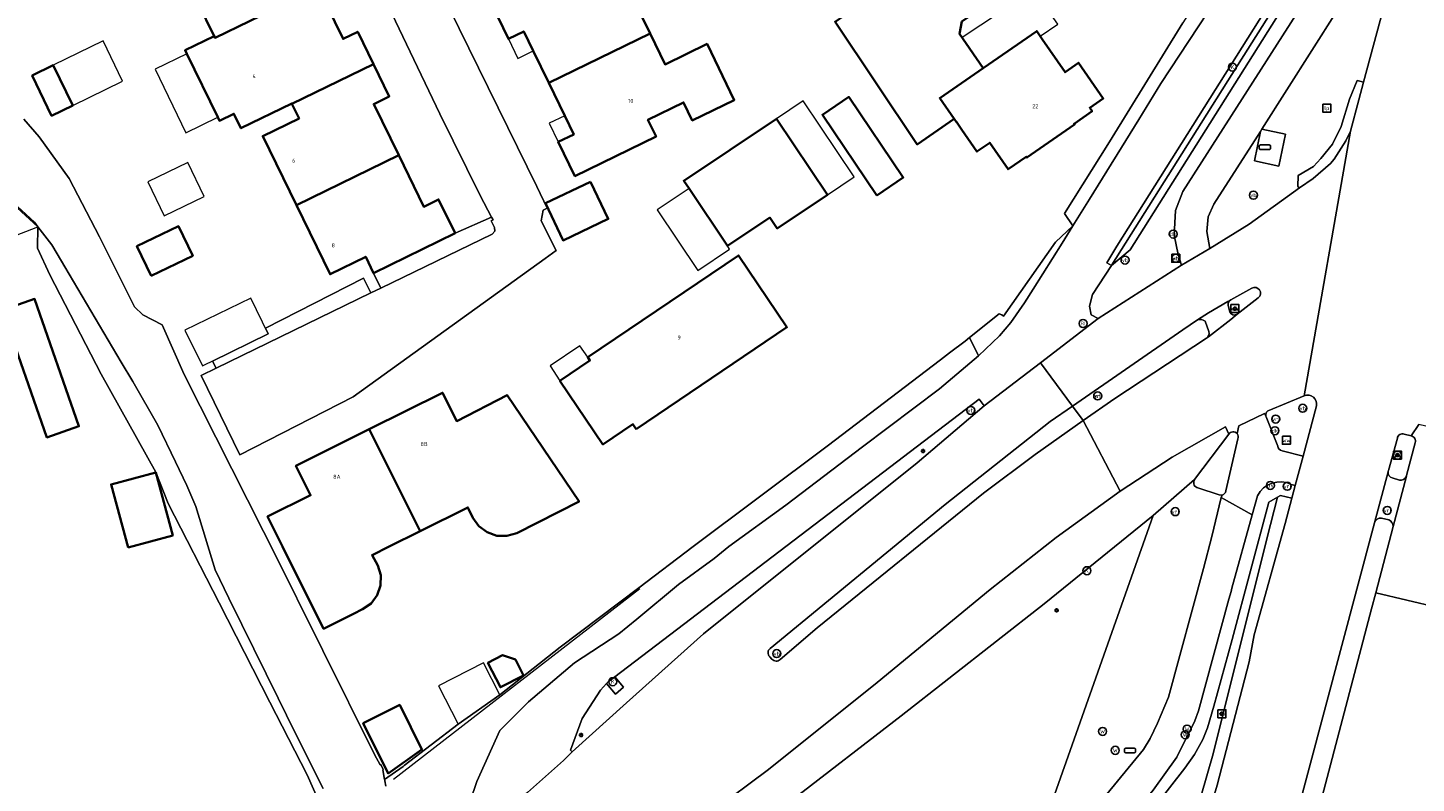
# Model space of a CAD drawing. Header units: metres. Extents: x 73718 to 76933, y 443658 to 446696.
# Tile 66 of 153: x 74896 to 75021, y 445479 to 445546. Entities that reach past the tile are written whole.
import ezdxf
from ezdxf.enums import TextEntityAlignment as Align

# ---------------------------------------------------------------- set-up
doc = ezdxf.new("R2010")
doc.units = ezdxf.units.M
for name, color, linetype, lineweight in [('B-WE-GR-BEPLANTING_CULTUUR_HEESTERS-GV', 90, 'Continuous', 18), ('B-WE-IE-MEUBILAIR-S', 7, 'Continuous', 25), ('B-WE-KW-KUNSTWERK_GELUIDSWERING_SCHERM-G', 170, 'Continuous', 18), ('B-WE-OG-BEBOUWING-GV', 7, 'Continuous', 35), ('B-WE-OG-BEBOUWING-T18', 10, 'Continuous', 18), ('B-WE-OG-BEBOUWING_LUIFEL-GV', 7, 'Continuous', 18), ('B-WE-OG-BEBOUWING_OVERBOUWING-GV', 7, 'Continuous', 18), ('B-WE-OG-TERREIN_ERF-GV', 7, 'Continuous', 18), ('B-WE-OG-TERREIN_OEVER-GV', 7, 'Continuous', 18), ('B-WE-OG-WATER_SLOOT-GV', 120, 'Continuous', 18), ('B-WE-OG-WEG-GV', 7, 'Continuous', 18), ('B-WE-VH-GESLOTENVERHARDING_ASFALT-GV', 10, 'Continuous', 18), ('B-WE-VH-GESLOTENVERHARDING_BETON-GV', 10, 'Continuous', 18), ('B-WE-VH-HALFVERHARDING_GRASBETONSTEEN-GV', 130, 'Continuous', 18), ('B-WE-VH-OPENVERHARDING_BETONSTRAATSTEEN-GV', 30, 'Continuous', 18), ('B-WE-VH-OPENVERHARDING_SIERBESTRATING-GV', 30, 'Continuous', 18), ('B-WE-VH-OPENVERHARDING_TEGEL-GV', 30, 'Continuous', 18)]:
    doc.layers.add(name, color=color, linetype=linetype, lineweight=lineweight)
doc.styles.add('NLCS-ISO', font='NLCS-ISO.ttf')
doc.styles.add('NLCS-ISO-M200-T18', font='NLCS-ISO.ttf', dxfattribs={"height": 0.36})

# ---------------------------------------------------------------- blocks, each defined once
blk = doc.blocks.new('SIE-MEUBILAIR_BORD_WEGWIJZER-SO')
at = {"flags": 128}
blk.add_lwpolyline([(-1.8, 1.8), (1.8, 1.8), (1.8, -1.8), (-1.8, -1.8)], close=True, dxfattribs=at)
at = {"style": 'NLCS-ISO'}
blk.add_text('ww', height=1.8, dxfattribs=at).set_placement((0, 0), align=Align.MIDDLE_CENTER)
blk = doc.blocks.new('SIE-MEUBILAIR_BORD_LOCATIEPAAL-SO')
at = {"flags": 128}
blk.add_lwpolyline([(-1.8, 1.8), (1.8, 1.8), (1.8, -1.8), (-1.8, -1.8)], close=True, dxfattribs=at)
at = {"style": 'NLCS-ISO'}
blk.add_text('lp', height=1.8, dxfattribs=at).set_placement((0, 0), align=Align.MIDDLE_CENTER)
blk = doc.blocks.new('SIE-MEUBILAIR_BORD_VERKEER-SO')
at = {"flags": 128}
blk.add_lwpolyline([(-1.8, 1.8), (1.8, 1.8), (1.8, -1.8), (-1.8, -1.8)], close=True, dxfattribs=at)
at = {"style": 'NLCS-ISO'}
blk.add_text('vb', height=1.8, dxfattribs=at).set_placement((0, 0), align=Align.MIDDLE_CENTER)
blk = doc.blocks.new('SIE-MEUBILAIR_KAST-SO')
at = {"flags": 128}
blk.add_lwpolyline([(-2, -1), (2, -1, 0.414214), (2.5, -0.5), (2.5, 0.5, 0.414214), (2, 1), (-2, 1, 0.414214), (-2.5, 0.5), (-2.5, -0.5, 0.414214)], format="xyb", close=True, dxfattribs=at)
blk = doc.blocks.new('SIE-MEUBILAIR_PAAL_VRI-SO')
blk.add_circle((0, 0), 1.8)
at = {"style": 'NLCS-ISO'}
blk.add_text('vri', height=1.8, dxfattribs=at).set_placement((0, 0), align=Align.MIDDLE_CENTER)
blk = doc.blocks.new('SIE-MEUBILAIR_PAAL_VERKEERSBORD-SO')
blk.add_circle((0, 0), 1.8)
at = {"style": 'NLCS-ISO'}
blk.add_text('vb', height=1.8, dxfattribs=at).set_placement((0, 0), align=Align.MIDDLE_CENTER)
blk = doc.blocks.new('SIE-MEUBILAIR_PAAL_LICHTMAST-SO')
for points in [[(-0.62, 0), (-1, 0)], [(-0.71, 0.71), (-0.44, 0.44)], [(0, 1), (0, 0.62)], [(0.44, 0.44), (0.71, 0.71)], [(1, 0), (0.62, 0)], [(-0.71, -0.71), (-0.44, -0.44)], [(0, -0.62), (0, -1)], [(0.44, -0.44), (0.71, -0.71)]]:
    blk.add_lwpolyline(points)
blk.add_circle((0, 0), 0.5)
blk = doc.blocks.new('SIE-MEUBILAIR_PAAL_DRUKKNOPPAAL-SO')
blk.add_circle((0, 0), 1.8)
at = {"style": 'NLCS-ISO'}
blk.add_text('dk', height=1.8, dxfattribs=at).set_placement((0, 0), align=Align.MIDDLE_CENTER)
blk = doc.blocks.new('SIE-MEUBILAIR_PAAL_PORTAAL-SO')
blk.add_circle((0, 0), 1.8)
at = {"style": 'NLCS-ISO'}
blk.add_text('pt', height=1.8, dxfattribs=at).set_placement((0, 0), align=Align.MIDDLE_CENTER)
blk = doc.blocks.new('SIE-MEUBILAIR_PUT_KOLK-SO')
blk.add_circle((0, 0), 1.8)
at = {"style": 'NLCS-ISO'}
blk.add_text('K', height=1.8, dxfattribs=at).set_placement((0, 0), align=Align.MIDDLE_CENTER)
blk = doc.blocks.new('SIE-MEUBILAIR_PUT_WATERLEIDINGPUT-SO')
blk.add_circle((0, 0), 1.8)
at = {"style": 'NLCS-ISO'}
blk.add_text('W', height=1.8, dxfattribs=at).set_placement((0, 0), align=Align.MIDDLE_CENTER)
blk = doc.blocks.new('SIE-MEUBILAIR_PUT_RIOOLPUT-SO')
blk.add_circle((0, 0), 1.8)
at = {"style": 'NLCS-ISO'}
blk.add_text('RI', height=1.8, dxfattribs=at).set_placement((0, 0), align=Align.MIDDLE_CENTER)

msp = doc.modelspace()

# ---------------------------------------------------------------- linework, layer by layer
at = {"layer": 'B-WE-GR-BEPLANTING_CULTUUR_HEESTERS-GV', "flags": 128}
for points in [[(74928.103, 445523.166), (74938.074, 445528.01), (74938.308, 445528.254), (74938.29, 445528.591), (74937.994, 445529.183), (74938.156, 445529.284), (74938.035, 445529.51), (74934.761, 445528.073), (74927.448, 445524.514)], [(74912.99, 445516.629), (74913.319, 445515.984), (74927.203, 445522.729), (74926.557, 445524.06), (74917.754, 445519.57), (74917.998, 445519.069)]]:
    msp.add_lwpolyline(points, close=True, dxfattribs=at)
at = {"layer": 'B-WE-KW-KUNSTWERK_GELUIDSWERING_SCHERM-G', "flags": 128}
for points in [[(75012.676, 445554.186), (74995.28, 445526.589)], [(74929.226, 445479.159), (74951.308, 445496.233)]]:
    msp.add_lwpolyline(points, dxfattribs=at)
at = {"layer": 'B-WE-OG-BEBOUWING-GV', "flags": 128}
for points in [[(74920.025, 445558.45), (74912.784, 445554.926), (74913.545, 445553.362), (74910.236, 445551.751), (74913.155, 445545.754), (74913.232, 445545.596), (74922.463, 445550.099), (74920.233, 445554.681), (74921.548, 445555.321)], [(74978.22, 445540.196), (74982.093, 445542.875), (74979.973, 445545.948), (74980.209, 445547.054), (74981.775, 445548.138), (74980.952, 445549.357), (74981.301, 445549.598), (74980.58, 445550.641), (74980.231, 445550.4), (74978.117, 445553.457), (74968.825, 445547.033), (74976.2, 445536.037), (74979.512, 445538.327)], [(74943.158, 445541.553), (74952.246, 445545.968), (74949.265, 445552.103), (74946.079, 445550.555), (74945.42, 445551.912), (74938.129, 445548.4), (74939.54, 445545.496), (74940.917, 445546.165), (74941.767, 445544.416)], [(74920.123, 445539.678), (74927.436, 445543.246), (74926.031, 445546.133), (74924.707, 445545.488), (74922.463, 445550.099), (74913.232, 445545.596), (74913.155, 445545.754), (74910.542, 445544.482), (74910.695, 445544.168), (74913.466, 445538.475), (74913.619, 445538.161), (74914.92, 445538.794), (74915.554, 445537.493), (74920.107, 445539.71)], [(74979.512, 445538.327), (74979.71, 445538.04), (74979.73, 445538.053), (74980.195, 445537.339), (74981.542, 445535.391), (74982.704, 445536.194), (74984.349, 445533.815), (74985.977, 445534.941), (74986.032, 445534.861), (74990.308, 445537.818), (74990.253, 445537.897), (74991.873, 445539.017), (74991.661, 445539.325), (74992.87, 445540.161), (74990.656, 445543.361), (74989.459, 445542.51), (74987.41, 445545.473), (74986.905, 445546.204), (74982.093, 445542.875), (74978.22, 445540.196)], [(74952.246, 445545.968), (74943.158, 445541.553), (74944.588, 445538.609), (74945.401, 445536.935), (74944.012, 445536.26), (74945.498, 445533.201), (74952.777, 445536.737), (74952.039, 445538.256), (74955.238, 445539.811), (74956.025, 445538.192), (74959.786, 445540.02), (74957.346, 445545.04), (74953.585, 445543.212)], [(74896.825, 445542.208), (74898.579, 445538.613), (74900.467, 445539.534), (74898.713, 445543.129)], [(74927.436, 445543.246), (74920.123, 445539.678), (74920.76, 445538.37), (74917.515, 445536.79), (74920.532, 445530.592), (74929.702, 445535.065), (74927.465, 445539.661), (74928.852, 445540.336)], [(74972.575, 445531.467), (74974.944, 445533.068), (74970.056, 445540.302), (74967.687, 445538.702)], [(74962.987, 445529.5), (74963.646, 445528.515), (74968.137, 445531.518), (74963.572, 445538.346), (74955.26, 445532.789), (74955.731, 445532.085), (74959.167, 445526.946)], [(74929.702, 445535.065), (74920.532, 445530.592), (74923.54, 445524.411), (74926.74, 445525.968), (74927.448, 445524.514), (74934.761, 445528.073), (74933.282, 445531.111), (74931.943, 445530.46)], [(74946.911, 445532.696), (74942.854, 445530.766), (74944.44, 445527.434), (74948.496, 445529.365)], [(74907.514, 445524.265), (74911.225, 445526.06), (74909.942, 445528.714), (74906.231, 445526.919)], [(74950.987, 445510.532), (74964.507, 445519.649), (74960.167, 445526.085), (74946.647, 445516.967), (74946.843, 445516.676), (74944.159, 445514.866), (74948.016, 445509.146), (74950.701, 445510.957)], [(74894.166, 445521.187), (74898.156, 445509.774), (74901.031, 445510.779), (74897.042, 445522.192)], [(74931.614, 445501.378), (74935.901, 445503.512), (74936.347, 445502.573), (74936.887, 445501.832), (74937.621, 445501.281), (74938.491, 445500.972), (74939.405, 445500.975), (74940.279, 445501.21), (74945.869, 445504.024), (74939.434, 445513.562), (74934.91, 445511.24), (74933.64, 445513.791), (74927.058, 445510.514)], [(74931.614, 445501.378), (74927.058, 445510.514), (74920.478, 445507.239), (74921.795, 445504.602), (74917.94, 445502.705), (74919.289, 445500), (74922.967, 445492.628), (74925.651, 445493.964), (74926.467, 445494.375), (74927.218, 445494.898), (74927.774, 445495.636), (74928.08, 445496.507), (74928.083, 445497.428), (74927.814, 445498.302), (74927.317, 445499.239), (74928.846, 445500)], [(74905.443, 445499.922), (74909.436, 445501.002), (74907.909, 445506.65), (74903.915, 445505.57)], [(74937.689, 445489.581), (74938.814, 445487.389), (74940.887, 445488.454), (74940.159, 445489.877), (74938.996, 445490.252)], [(74926.506, 445484.17), (74928.75, 445479.668), (74931.781, 445481.822), (74929.795, 445485.808)]]:
    msp.add_lwpolyline(points, close=True, dxfattribs=at)
at = {"layer": 'B-WE-OG-BEBOUWING_LUIFEL-GV', "flags": 128}
for points in [[(74982.093, 445542.875), (74986.905, 445546.204), (74987.229, 445545.735), (74988.814, 445546.828), (74986.652, 445549.899), (74980.322, 445545.671), (74980.215, 445545.598)], [(74941.767, 445544.416), (74940.917, 445546.165), (74939.54, 445545.496), (74940.39, 445543.747)], [(74900.467, 445539.534), (74904.942, 445541.717), (74903.188, 445545.312), (74898.713, 445543.129)], [(74910.621, 445537.09), (74913.466, 445538.475), (74910.695, 445544.168), (74907.85, 445542.783)], [(74963.572, 445538.346), (74968.137, 445531.518), (74970.533, 445533.12), (74965.968, 445539.948)], [(74944.588, 445538.609), (74943.199, 445537.935), (74944.012, 445536.26), (74945.401, 445536.935)], [(74956.509, 445524.751), (74959.36, 445526.657), (74959.167, 445526.946), (74955.731, 445532.085), (74952.879, 445530.178)], [(74944.159, 445514.866), (74946.843, 445516.676), (74946.647, 445516.967), (74945.952, 445517.998), (74943.267, 445516.187)]]:
    msp.add_lwpolyline(points, close=True, dxfattribs=at)
at = {"layer": 'B-WE-OG-BEBOUWING_OVERBOUWING-GV', "flags": 128}
for points in [[(74897.352, 445528.665), (74891.045, 445534.408), (74888.067, 445531.036), (74892.764, 445526.888)], [(74908.665, 445529.635), (74912.252, 445531.372), (74910.778, 445534.416), (74907.191, 445532.679)], [(74917.998, 445519.069), (74916.437, 445522.271), (74910.536, 445519.395), (74912.097, 445516.194)], [(74933.275, 445487.517), (74935.044, 445484.072), (74938.781, 445486.715), (74937.307, 445489.587)]]:
    msp.add_lwpolyline(points, close=True, dxfattribs=at)
at = {"layer": 'B-WE-OG-TERREIN_ERF-GV', "flags": 128}
for points in [[(74923.262, 445559.979), (74920.058, 445558.466), (74920.025, 445558.45), (74921.548, 445555.321), (74920.233, 445554.681), (74922.463, 445550.099), (74924.707, 445545.488), (74926.031, 445546.133), (74927.436, 445543.246), (74928.852, 445540.336), (74927.465, 445539.661), (74929.702, 445535.065), (74931.943, 445530.46), (74933.282, 445531.111), (74934.761, 445528.073), (74938.035, 445529.51), (74936.991, 445531.469), (74933.396, 445538.777), (74927.743, 445550.612)], [(74896.825, 445542.208), (74898.713, 445543.129), (74900.467, 445539.534), (74898.579, 445538.613)], [(74972.575, 445531.467), (74967.687, 445538.702), (74970.056, 445540.302), (74974.944, 445533.068)], [(74955.731, 445532.085), (74955.26, 445532.789), (74963.572, 445538.346), (74968.137, 445531.518), (74963.646, 445528.515), (74962.987, 445529.5), (74959.167, 445526.946)], [(74946.911, 445532.696), (74948.496, 445529.365), (74944.44, 445527.434), (74942.854, 445530.766)], [(74907.514, 445524.265), (74906.231, 445526.919), (74909.942, 445528.714), (74911.225, 445526.06)], [(74950.987, 445510.532), (74950.701, 445510.957), (74948.016, 445509.146), (74944.159, 445514.866), (74946.843, 445516.676), (74946.647, 445516.967), (74960.167, 445526.085), (74964.507, 445519.649)], [(74894.166, 445521.187), (74897.042, 445522.192), (74901.031, 445510.779), (74898.156, 445509.774)], [(74931.614, 445501.378), (74928.846, 445500), (74927.317, 445499.239), (74927.814, 445498.302), (74928.083, 445497.428), (74928.08, 445496.507), (74927.774, 445495.636), (74927.218, 445494.898), (74926.467, 445494.375), (74925.651, 445493.964), (74922.967, 445492.628), (74919.289, 445500), (74917.94, 445502.705), (74921.795, 445504.602), (74920.478, 445507.239), (74927.058, 445510.514), (74933.64, 445513.791), (74934.91, 445511.24), (74939.434, 445513.562), (74945.869, 445504.024), (74940.279, 445501.21), (74939.405, 445500.975), (74938.491, 445500.972), (74937.621, 445501.281), (74936.887, 445501.832), (74936.347, 445502.573), (74935.901, 445503.512)], [(74905.443, 445499.922), (74903.915, 445505.57), (74907.909, 445506.65), (74909.436, 445501.002)], [(74937.689, 445489.581), (74938.996, 445490.252), (74940.159, 445489.877), (74940.887, 445488.454), (74938.814, 445487.389)], [(74926.506, 445484.17), (74929.795, 445485.808), (74931.781, 445481.822), (74928.75, 445479.668)]]:
    msp.add_lwpolyline(points, close=True, dxfattribs=at)
for points in [[(74934.248, 445548.189), (74942.095, 445532.266), (74943.013, 445530.337), (74942.641, 445530.145), (74942.474, 445529.193), (74943.827, 445526.521), (74942.846, 445525.815), (74925.615, 445513.417), (74915.464, 445508.21), (74911.983, 445515.335), (74913.319, 445515.984), (74912.99, 445516.629), (74917.998, 445519.069), (74917.754, 445519.57), (74926.557, 445524.06), (74927.203, 445522.729), (74928.103, 445523.166), (74927.448, 445524.514), (74926.74, 445525.968), (74923.54, 445524.411), (74920.532, 445530.592), (74917.515, 445536.79), (74920.76, 445538.37), (74920.123, 445539.678), (74920.107, 445539.71), (74915.554, 445537.493), (74914.92, 445538.794), (74913.619, 445538.161), (74913.466, 445538.475), (74910.695, 445544.168), (74910.542, 445544.482), (74913.155, 445545.754), (74910.236, 445551.751)], [(74949.265, 445552.103), (74952.246, 445545.968), (74953.585, 445543.212), (74957.346, 445545.04), (74959.786, 445540.02), (74956.025, 445538.192), (74955.238, 445539.811), (74952.039, 445538.256), (74952.777, 445536.737), (74945.498, 445533.201), (74944.012, 445536.26), (74945.401, 445536.935), (74944.588, 445538.609), (74943.158, 445541.553), (74941.767, 445544.416), (74940.917, 445546.165), (74939.54, 445545.496), (74938.129, 445548.4)], [(74896.084, 445538.308), (74897.458, 445536.718), (74900.145, 445532.983), (74902.87, 445527.766), (74906.006, 445521.477), (74906.759, 445520.76), (74908.479, 445519.863), (74910.449, 445515.412), (74917.569, 445501.36), (74918.254, 445500), (74927.518, 445481.372), (74928.033, 445480.436), (74928.102, 445480.452), (74928.317, 445480.026), (74928.271, 445480.003), (74928.434, 445479.134), (74930.092, 445480.302), (74930.178, 445480.367), (74930.188, 445480.375), (74935.044, 445484.072), (74938.781, 445486.715), (74944.171, 445490.987), (74951.227, 445496.307), (74956.089, 445500), (74968.107, 445509.006), (74978.27, 445516.733), (74979.09, 445517.35), (74980.506, 445518.416), (74980.886, 445518.722), (74983.528, 445520.849), (74983.782, 445520.76), (74983.922, 445520.646), (74988.606, 445527.289), (74990.136, 445528.737), (74989.393, 445529.84), (74993.449, 445536.272), (75000, 445546.931)], [(74980.209, 445547.054), (74979.973, 445545.948), (74982.093, 445542.875), (74986.905, 445546.204), (74987.41, 445545.473), (74989.459, 445542.51), (74990.656, 445543.361), (74992.87, 445540.161), (74991.661, 445539.325), (74991.873, 445539.017), (74990.253, 445537.897), (74990.308, 445537.818), (74986.032, 445534.861), (74985.977, 445534.941), (74984.349, 445533.815), (74982.704, 445536.194), (74981.542, 445535.391), (74980.195, 445537.339), (74979.73, 445538.053), (74979.71, 445538.04), (74979.512, 445538.327), (74976.2, 445536.037), (74968.825, 445547.033)], [(74890.343, 445464.424), (74899.807, 445467.655), (74909.27, 445470.887), (74916.479, 445473.732), (74921.484, 445475.668), (74922.475, 445476.051), (74922.624, 445476.971), (74921.492, 445479.534), (74918.156, 445486.046), (74913.597, 445494.946), (74909.038, 445503.846), (74907.929, 445506.674), (74903.027, 445515.464), (74898.431, 445524.345), (74897.298, 445526.729), (74897.352, 445528.665), (74897.048, 445529.064), (74888.29, 445537.106)]]:
    msp.add_lwpolyline(points, dxfattribs=at)
at = {"layer": 'B-WE-OG-TERREIN_OEVER-GV', "flags": 128}
msp.add_lwpolyline([(74922.911, 445478.317), (74920.389, 445483.368), (74918.886, 445486.407), (74915.626, 445493), (74914.477, 445495.372), (74913.246, 445497.913), (74911.509, 445503.579), (74910.715, 445505.485), (74909.695, 445507.588), (74908.097, 445510.881), (74905.853, 445514.781), (74904.819, 445516.526), (74898.592, 445527.038), (74897.352, 445528.665), (74897.298, 445526.729), (74898.431, 445524.345), (74903.027, 445515.464), (74907.929, 445506.674), (74909.038, 445503.846), (74913.597, 445494.946), (74918.156, 445486.046), (74921.492, 445479.534), (74922.624, 445476.971)], dxfattribs=at)
at = {"layer": 'B-WE-OG-WATER_SLOOT-GV', "flags": 128}
for points in [[(74928.546, 445478.533), (74928.457, 445479.011), (74928.447, 445479.061), (74928.434, 445479.134), (74928.271, 445480.003), (74928.317, 445480.026), (74928.102, 445480.452), (74928.033, 445480.436), (74927.518, 445481.372), (74918.254, 445500), (74917.569, 445501.36), (74910.449, 445515.412), (74908.479, 445519.863), (74906.759, 445520.76), (74906.006, 445521.477), (74902.87, 445527.766), (74900.145, 445532.983), (74897.458, 445536.718), (74896.084, 445538.308)], [(74888.29, 445537.106), (74897.048, 445529.064), (74897.352, 445528.665), (74898.592, 445527.038), (74904.819, 445516.526), (74905.853, 445514.781), (74908.097, 445510.881), (74909.695, 445507.588), (74910.715, 445505.485), (74911.509, 445503.579), (74913.246, 445497.913), (74914.477, 445495.372), (74915.626, 445493), (74918.886, 445486.407), (74920.389, 445483.368), (74922.911, 445478.317)]]:
    msp.add_lwpolyline(points, dxfattribs=at)
at = {"layer": 'B-WE-OG-WEG-GV', "flags": 128}
for points in [[(74989.393, 445529.84), (74990.136, 445528.737), (74991.633, 445531.141), (74996.054, 445538.267), (74998.027, 445541.514), (75005.602, 445553.007), (75009.391, 445558.997), (75012.216, 445563.61), (75012.582, 445564.43), (75012.582, 445564.884), (75011.764, 445565.672), (75009.919, 445562.707), (75006.081, 445556.536), (75000, 445546.931), (74993.449, 445536.272)], [(75014.11, 445556.303), (75012.676, 445554.186), (74995.28, 445526.589), (74993.604, 445525.193), (74991.902, 445522.588), (74991.633, 445521.537), (74991.792, 445520.759), (74992.412, 445520.45), (74999.88, 445525.222), (74999.58, 445526.162), (74999.239, 445527.895), (74999.361, 445530.108), (75000, 445531.832), (75013.302, 445552.605), (75013.522, 445553.179)], [(75012.676, 445554.186), (75014.11, 445556.303), (75013.388, 445556.567), (75004.917, 445543.119), (75000.791, 445536.583), (74993.636, 445525.242), (74993.604, 445525.193), (74995.28, 445526.589)], [(74981.747, 445513.211), (74949.075, 445488.325), (74949.856, 445487.407), (74949.143, 445486.785), (74948.342, 445487.724), (74947.794, 445487.138), (74946.154, 445484.6), (74945.115, 445481.762), (74945.243, 445481.609), (74950.134, 445485.999), (74957.017, 445492.177), (74976.175, 445507.508), (74982.202, 445512.608)], [(75008.506, 445504.422), (75007.735, 445503.972), (75004.42, 445491.659), (75002.801, 445485.68), (75002.214, 445483.74), (75001.8, 445482.706), (75001.045, 445481.367), (75000.202, 445480.151), (74997.241, 445476.351), (74995.477, 445474.183), (74996.281, 445473.547), (74997.686, 445471.987), (74999.223, 445469.838), (74999.378, 445469.803), (75002.721, 445481.411), (75007.574, 445500.814)]]:
    msp.add_lwpolyline(points, close=True, dxfattribs=at)
for points in [[(75016.068, 445551.532), (75007.109, 445537.416), (75009.23, 445536.945), (75008.607, 445534.081), (75006.435, 445534.564), (75006.966, 445537.191), (75002.777, 445530.678), (75002.273, 445529.537), (75002.154, 445528.231), (75002.429, 445526.723), (75005.966, 445528.894), (75010.47, 445532.14), (75010.314, 445532.258), (75010.359, 445533.244), (75011.734, 445534.075), (75012.397, 445534.768), (75013.437, 445536.072), (75014.203, 445537.649), (75014.949, 445540.089), (75015.645, 445541.764), (75015.994, 445541.672), (75016.216, 445541.613), (75019.289, 445553.024)], [(74935.518, 445475.424), (74936.703, 445478.952), (74938.777, 445483.517), (74941.326, 445486.097), (74945.475, 445489.565), (74949.441, 445492.17), (74951.065, 445493.5), (74954.796, 445496.605), (74957.981, 445498.934), (74959.304, 445500), (74964.41, 445503.696), (74971.296, 445508.944), (74978.181, 445514.129), (74981.688, 445517.082), (74980.886, 445518.722), (74980.506, 445518.416), (74979.09, 445517.35), (74978.27, 445516.733), (74968.107, 445509.006), (74956.089, 445500), (74951.227, 445496.307), (74944.171, 445490.987), (74938.781, 445486.715), (74935.044, 445484.072), (74930.188, 445480.375), (74930.178, 445480.367), (74930.092, 445480.302), (74928.434, 445479.134), (74928.447, 445479.061), (74928.457, 445479.011), (74928.546, 445478.533)], [(75001.072, 445506), (74997.362, 445502.785), (74988.33, 445477.234), (74990.383, 445476.674), (74991.814, 445476.137), (74996.472, 445481.812), (74997.074, 445482.811), (74997.736, 445484.167), (74998.729, 445486.509), (75001.873, 445498.043), (75002.618, 445500.905), (75003.438, 445504.384)], [(75003.438, 445504.384), (75003.53, 445504.609), (75003.267, 445504.631), (75001.355, 445505.255)], [(74997.362, 445502.785), (74987.587, 445494.859), (74974.74, 445484.831), (74964.906, 445477.235), (74960.022, 445473.426), (74960.119, 445473.263), (74960.884, 445471.972)], [(74967.346, 445474.128), (74975.066, 445476.676), (74981.522, 445477.755), (74982.6, 445477.66), (74985.32, 445477.65), (74986.842, 445477.52), (74988.33, 445477.234), (74997.362, 445502.785)]]:
    msp.add_lwpolyline(points, dxfattribs=at)
at = {"layer": 'B-WE-OG-WEG-GV'}
for points in [[(75001.355, 445505.255, -0.4620432), (75001.029, 445505.922)], [(75001.029, 445505.922, -0.0403383), (75001.072, 445506)]]:
    msp.add_lwpolyline(points, format="xyb", dxfattribs=at)
at = {"layer": 'B-WE-VH-GESLOTENVERHARDING_ASFALT-GV', "flags": 128}
for points in [[(75019.289, 445553.024), (75016.216, 445541.613), (75015.8, 445540.047), (75015.049, 445537.222), (75010.903, 445513.51)], [(75015.049, 445537.222), (75014.642, 445536.355), (75013.589, 445534.726), (75013.245, 445534.32), (75011.696, 445532.997), (75010.47, 445532.14), (75005.966, 445528.894), (75002.429, 445526.723), (74999.88, 445525.222), (74992.412, 445520.45), (74987.236, 445516.475), (74990.116, 445512.582), (75000, 445519.424), (75001.332, 445520.317), (75002.312, 445520.949), (75004.032, 445521.974), (75004.327, 445522.102), (75006.202, 445523.155)], [(75007.71, 445512.195), (75010.903, 445513.51), (75015.049, 445537.222)], [(75006.775, 445522.301), (75004.894, 445520.814), (75004.307, 445520.355), (75002.312, 445518.781), (75002.141, 445518.69), (74993.899, 445513.265), (74991.076, 445511.284), (74994.397, 445504.975), (74999.045, 445508.017), (75003.844, 445510.733), (75004.128, 445510.06)], [(75004.327, 445522.102), (75004.032, 445521.974), (75002.312, 445520.949), (75001.332, 445520.317)], [(75004.221, 445521.03), (75004.073, 445521.614)], [(75002, 445520.194), (75002.356, 445519.261)], [(75002.141, 445518.69), (75002.312, 445518.781), (75004.307, 445520.355), (75004.894, 445520.814)], [(74963.013, 445490.877), (74978.698, 445503.775), (74988.13, 445511.207), (74990.116, 445512.582), (74987.236, 445516.475), (74982.202, 445512.608), (74976.175, 445507.508), (74957.017, 445492.177), (74950.134, 445485.999), (74945.243, 445481.609), (74944.478, 445480.82), (74941.24, 445477.97), (74940.906, 445477.702), (74938.482, 445475.758)], [(75011.986, 445512.611), (75010.806, 445508.105), (75010.09, 445505.47), (75009.789, 445504.336), (75009.186, 445502.068), (75006.412, 445492.083), (75005.958, 445489.667), (75003.083, 445478.613), (75001.609, 445473.552), (75000.415, 445470.081), (74999.715, 445469.726), (74999.378, 445469.803), (74993.398, 445460.255), (75005.352, 445457.705), (75017.191, 445502.117)], [(74944.619, 445467.518), (74949.01, 445469.892), (74955.676, 445474.652), (74957.807, 445476.242), (74962.872, 445480.022), (74972.598, 445487.804), (74982.741, 445496.153), (74988.656, 445500.797), (74994.397, 445504.975), (74991.076, 445511.284), (74986.762, 445508.257), (74982.125, 445504.781), (74967.237, 445492.702), (74963.903, 445489.88)], [(75004.874, 445510.121), (75005.036, 445510.811), (75007.328, 445511.916), (75007.477, 445511.614)], [(75019.857, 445510.084), (75020.483, 445509.914), (75021.168, 445510.949)], [(75034.217, 445502.841), (75034.28, 445503.113), (75035.468, 445507.521), (75021.168, 445510.949), (75020.483, 445509.914)], [(75018.455, 445506.806), (75019.248, 445509.708)], [(75020.835, 445509.303), (75020.082, 445506.38)], [(75017.191, 445502.117), (75018.422, 445506.682)], [(75020.061, 445506.3), (75018.875, 445501.79), (75017.311, 445495.847), (75031.214, 445492.556), (75031.527, 445493.688), (75031.718, 445493.628), (75031.972, 445494.244), (75032.753, 445497.309), (75033.216, 445498.839), (75033.548, 445499.937), (75034.217, 445502.841)], [(74963.172, 445489.905), (74962.965, 445490.131)]]:
    msp.add_lwpolyline(points, dxfattribs=at)
for points in [[(74980.886, 445518.722), (74981.688, 445517.082), (74983.568, 445518.893), (74984.576, 445520.092), (74985.81, 445521.849), (74986.581, 445523.07), (74989.18, 445527.202), (74990.136, 445528.737), (74988.606, 445527.289), (74983.922, 445520.646), (74983.782, 445520.76), (74983.528, 445520.849)], [(74997.362, 445502.785), (75001.072, 445506), (75004.128, 445510.06), (75003.844, 445510.733), (74999.045, 445508.017), (74994.397, 445504.975), (74988.656, 445500.797), (74982.741, 445496.153), (74972.598, 445487.804), (74962.872, 445480.022), (74957.807, 445476.242), (74955.676, 445474.652), (74949.01, 445469.892), (74944.619, 445467.518), (74942.749, 445466.416), (74940.292, 445465.029), (74938.511, 445464.123), (74957.246, 445471.261), (74960.022, 445473.426), (74964.906, 445477.235), (74974.74, 445484.831), (74987.587, 445494.859)], [(75031.214, 445492.556), (75017.311, 445495.847), (75016.932, 445494.411), (75007.149, 445457.259), (75020.861, 445453.852)]]:
    msp.add_lwpolyline(points, close=True, dxfattribs=at)
at = {"layer": 'B-WE-VH-GESLOTENVERHARDING_ASFALT-GV'}
for points in [[(75006.202, 445523.155, -0.9328463), (75006.775, 445522.301)], [(75004.073, 445521.614, -0.3447303), (75004.327, 445522.102)], [(75001.332, 445520.317, -0.2602166), (75002, 445520.194)], [(75004.894, 445520.814, -0.4460746), (75004.221, 445521.03)], [(75002.356, 445519.261, -0.320545), (75002.141, 445518.69)], [(75010.903, 445513.51, -0.6013821), (75011.986, 445512.611)], [(75007.477, 445511.614, -0.4250963), (75007.71, 445512.195)], [(75004.128, 445510.06, -0.5159261), (75004.874, 445510.121)], [(75019.248, 445509.708, -0.4625803), (75019.857, 445510.084)], [(75020.483, 445509.914, -0.47719), (75020.835, 445509.303)], [(75018.422, 445506.682, -0.0717893), (75018.455, 445506.806)], [(75020.082, 445506.38, -0.0412303), (75020.061, 445506.3)], [(74962.965, 445490.131, -0.4691244), (74963.013, 445490.877)], [(74963.903, 445489.88, -0.4473239), (74963.172, 445489.905)]]:
    msp.add_lwpolyline(points, format="xyb", dxfattribs=at)
at = {"layer": 'B-WE-VH-GESLOTENVERHARDING_BETON-GV', "flags": 128}
msp.add_lwpolyline([(75015.8, 445540.047), (75016.216, 445541.613), (75015.994, 445541.672), (75015.645, 445541.764), (75014.949, 445540.089), (75014.203, 445537.649), (75013.437, 445536.072), (75012.397, 445534.768), (75011.734, 445534.075), (75010.359, 445533.244), (75010.314, 445532.258), (75010.47, 445532.14), (75011.696, 445532.997), (75013.245, 445534.32), (75013.589, 445534.726), (75014.642, 445536.355), (75015.049, 445537.222)], close=True, dxfattribs=at)
for points in [[(74986.762, 445508.257), (74991.076, 445511.284), (74990.116, 445512.582), (74988.13, 445511.207), (74978.698, 445503.775), (74963.013, 445490.877)], [(74963.903, 445489.88), (74967.237, 445492.702), (74982.125, 445504.781), (74986.762, 445508.257)], [(74962.965, 445490.131), (74963.172, 445489.905)]]:
    msp.add_lwpolyline(points, dxfattribs=at)
at = {"layer": 'B-WE-VH-GESLOTENVERHARDING_BETON-GV'}
for points in [[(74963.013, 445490.877, 0.4691244), (74962.965, 445490.131)], [(74963.172, 445489.905, 0.4473239), (74963.903, 445489.88)]]:
    msp.add_lwpolyline(points, format="xyb", dxfattribs=at)
at = {"layer": 'B-WE-VH-HALFVERHARDING_GRASBETONSTEEN-GV', "flags": 128}
msp.add_lwpolyline([(75009.789, 445504.336), (75008.78, 445504.583), (75008.506, 445504.422), (75007.574, 445500.814), (75002.721, 445481.411), (74999.378, 445469.803), (74999.715, 445469.726), (75000.415, 445470.081), (75001.609, 445473.552), (75003.083, 445478.613), (75005.958, 445489.667), (75006.412, 445492.083), (75009.186, 445502.068)], close=True, dxfattribs=at)
at = {"layer": 'B-WE-VH-OPENVERHARDING_BETONSTRAATSTEEN-GV', "flags": 128}
for points in [[(75013.388, 445556.567), (75012.875, 445556.755), (75009.13, 445550.813), (75008.74, 445550.195), (74994.097, 445526.908), (74993.187, 445525.435), (74993.604, 445525.193), (74993.636, 445525.242), (75000.791, 445536.583), (75004.917, 445543.119)], [(74949.075, 445488.325), (74948.48, 445487.871), (74948.342, 445487.724), (74949.143, 445486.785), (74949.856, 445487.407)]]:
    msp.add_lwpolyline(points, close=True, dxfattribs=at)
for points in [[(75005.602, 445553.007), (74998.027, 445541.514), (74996.054, 445538.267), (74991.633, 445531.141), (74990.136, 445528.737), (74989.18, 445527.202), (74986.581, 445523.07), (74985.81, 445521.849), (74984.576, 445520.092), (74983.568, 445518.893), (74981.688, 445517.082), (74978.181, 445514.129), (74971.296, 445508.944), (74964.41, 445503.696), (74959.304, 445500), (74957.981, 445498.934), (74954.796, 445496.605), (74951.065, 445493.5), (74949.441, 445492.17), (74945.475, 445489.565), (74941.326, 445486.097), (74938.777, 445483.517), (74936.703, 445478.952), (74935.518, 445475.424)], [(74938.482, 445475.758), (74940.906, 445477.702), (74941.24, 445477.97), (74944.478, 445480.82), (74945.243, 445481.609), (74945.115, 445481.762), (74946.154, 445484.6), (74947.794, 445487.138), (74948.342, 445487.724), (74948.48, 445487.871), (74949.075, 445488.325), (74981.747, 445513.211), (74982.202, 445512.608), (74987.236, 445516.475), (74992.412, 445520.45), (74991.792, 445520.759), (74991.633, 445521.537), (74991.902, 445522.588), (74993.604, 445525.193), (74993.187, 445525.435), (74994.097, 445526.908), (75008.74, 445550.195)], [(75006.202, 445523.155), (75004.327, 445522.102)], [(75004.073, 445521.614), (75004.221, 445521.03)], [(75004.894, 445520.814), (75006.775, 445522.301)], [(75001.332, 445520.317), (75000, 445519.424), (74990.116, 445512.582), (74991.076, 445511.284), (74993.899, 445513.265), (75002.141, 445518.69)], [(75002.356, 445519.261), (75002, 445520.194)], [(75010.903, 445513.51), (75007.71, 445512.195)], [(75008.907, 445508.591), (75010.806, 445508.105), (75011.986, 445512.611)], [(75007.477, 445511.614), (75008.52, 445508.988)], [(75004.128, 445510.06), (75001.072, 445506)], [(75020.483, 445509.914), (75019.857, 445510.084)], [(75003.868, 445504.98), (75004.954, 445509.667)], [(75019.248, 445509.708), (75018.455, 445506.806)], [(75020.082, 445506.38), (75020.835, 445509.303)], [(75018.793, 445506.161), (75019.433, 445505.963)], [(75001.355, 445505.255), (75003.267, 445504.631), (75003.53, 445504.609)], [(75018.49, 445502.407), (75017.837, 445502.541)], [(75017.191, 445502.117), (75005.352, 445457.705), (74997.756, 445429.208), (74981.401, 445368.972)], [(74984.769, 445368.135), (74985.092, 445369.207), (74989.069, 445388.603), (75003.389, 445442.979), (75007.149, 445457.259), (75016.932, 445494.411), (75017.311, 445495.847), (75018.875, 445501.79)]]:
    msp.add_lwpolyline(points, dxfattribs=at)
at = {"layer": 'B-WE-VH-OPENVERHARDING_BETONSTRAATSTEEN-GV'}
for points in [[(75006.775, 445522.301, 0.9328463), (75006.202, 445523.155)], [(75004.327, 445522.102, 0.3447303), (75004.073, 445521.614)], [(75002, 445520.194, 0.2602166), (75001.332, 445520.317)], [(75004.221, 445521.03, 0.4460746), (75004.894, 445520.814)], [(75002.141, 445518.69, 0.320545), (75002.356, 445519.261)], [(75011.986, 445512.611, 0.6013821), (75010.903, 445513.51)], [(75007.71, 445512.195, 0.4250963), (75007.477, 445511.614)], [(75004.874, 445510.121, 0.5159261), (75004.128, 445510.06)], [(75004.954, 445509.667, 0.2689118), (75004.874, 445510.121)], [(75019.857, 445510.084, 0.4625803), (75019.248, 445509.708)], [(75020.835, 445509.303, 0.47719), (75020.483, 445509.914)], [(75008.52, 445508.988, 0.2831829), (75008.907, 445508.591)], [(75018.422, 445506.682, 0.3923326), (75018.793, 445506.161)], [(75018.455, 445506.806, 0.0717893), (75018.422, 445506.682)], [(75019.433, 445505.963, 0.3914265), (75020.061, 445506.3)], [(75020.061, 445506.3, 0.0412303), (75020.082, 445506.38)], [(75001.029, 445505.922, 0.4620432), (75001.355, 445505.255)], [(75001.072, 445506, 0.0403383), (75001.029, 445505.922)], [(75003.53, 445504.609, 0.3200681), (75003.868, 445504.98)], [(75017.837, 445502.541, 0.3669489), (75017.191, 445502.117)], [(75018.875, 445501.79, 0.2586191), (75018.49, 445502.407)]]:
    msp.add_lwpolyline(points, format="xyb", dxfattribs=at)
at = {"layer": 'B-WE-VH-OPENVERHARDING_SIERBESTRATING-GV', "flags": 128}
msp.add_lwpolyline([(74927.743, 445550.612), (74933.396, 445538.777), (74936.991, 445531.469), (74938.035, 445529.51), (74938.156, 445529.284), (74937.994, 445529.183), (74938.29, 445528.591), (74938.308, 445528.254), (74938.074, 445528.01), (74928.103, 445523.166), (74927.203, 445522.729), (74913.319, 445515.984), (74911.983, 445515.335), (74915.464, 445508.21), (74925.615, 445513.417), (74942.846, 445525.815), (74943.827, 445526.521), (74942.474, 445529.193), (74942.641, 445530.145), (74943.013, 445530.337), (74942.095, 445532.266), (74934.248, 445548.189)], dxfattribs=at)
at = {"layer": 'B-WE-VH-OPENVERHARDING_TEGEL-GV', "flags": 128}
for points in [[(75013.302, 445552.605), (75000, 445531.832), (74999.361, 445530.108), (74999.239, 445527.895), (74999.58, 445526.162), (74999.88, 445525.222), (75002.429, 445526.723), (75002.154, 445528.231), (75002.273, 445529.537), (75002.777, 445530.678), (75006.966, 445537.191), (75007.109, 445537.416), (75016.068, 445551.532)], [(75008.52, 445508.988), (75007.477, 445511.614), (75007.328, 445511.916), (75005.036, 445510.811), (75004.874, 445510.121)], [(75004.954, 445509.667), (75003.868, 445504.98)], [(75010.806, 445508.105), (75008.907, 445508.591)], [(75009.735, 445505.573), (75010.09, 445505.47), (75010.806, 445508.105)], [(75018.422, 445506.682), (75017.191, 445502.117)], [(75019.433, 445505.963), (75018.793, 445506.161)], [(75018.875, 445501.79), (75020.061, 445506.3)], [(75008.506, 445504.422), (75008.78, 445504.583), (75009.789, 445504.336), (75010.09, 445505.47), (75009.735, 445505.573)], [(75006.697, 445504.557), (75006.227, 445502.852), (75004.408, 445496.262), (75004.334, 445495.986), (75004.147, 445495.288), (75001.428, 445485.275), (75001.085, 445484.373), (74999.478, 445481.128), (74997.35, 445478.168), (74994.538, 445474.803), (74995.113, 445474.471), (74995.477, 445474.183), (74997.241, 445476.351), (75000.202, 445480.151), (75001.045, 445481.367), (75001.8, 445482.706), (75002.214, 445483.74), (75002.801, 445485.68), (75004.42, 445491.659), (75007.735, 445503.972), (75008.506, 445504.422)], [(75003.53, 445504.609), (75003.438, 445504.384), (75006.227, 445502.852), (75006.697, 445504.557)], [(75017.837, 445502.541), (75018.49, 445502.407)]]:
    msp.add_lwpolyline(points, dxfattribs=at)
for points in [[(75007.109, 445537.416), (75006.966, 445537.191), (75006.435, 445534.564), (75008.607, 445534.081), (75009.23, 445536.945)], [(74991.814, 445476.137), (74994.538, 445474.803), (74997.35, 445478.168), (74999.478, 445481.128), (75001.085, 445484.373), (75001.428, 445485.275), (75004.147, 445495.288), (75004.334, 445495.986), (75004.408, 445496.262), (75006.227, 445502.852), (75003.438, 445504.384), (75002.618, 445500.905), (75001.873, 445498.043), (74998.729, 445486.509), (74997.736, 445484.167), (74997.074, 445482.811), (74996.472, 445481.812)]]:
    msp.add_lwpolyline(points, close=True, dxfattribs=at)
at = {"layer": 'B-WE-VH-OPENVERHARDING_TEGEL-GV'}
for points in [[(75004.874, 445510.121, -0.2689118), (75004.954, 445509.667)], [(75008.907, 445508.591, -0.2831829), (75008.52, 445508.988)], [(75018.793, 445506.161, -0.3923326), (75018.422, 445506.682)], [(75020.061, 445506.3, -0.3914265), (75019.433, 445505.963)], [(75003.868, 445504.98, -0.3200681), (75003.53, 445504.609)], [(75009.735, 445505.573, 0.4061202), (75006.697, 445504.557)], [(75006.697, 445504.557, -0.4061202), (75009.735, 445505.573)], [(75017.191, 445502.117, -0.3669489), (75017.837, 445502.541)], [(75018.49, 445502.407, -0.2586191), (75018.875, 445501.79)]]:
    msp.add_lwpolyline(points, format="xyb", dxfattribs=at)

# ---------------------------------------------------------------- block references
at = {"layer": 'B-WE-IE-MEUBILAIR-S', "xscale": 0.2, "yscale": 0.2, "zscale": 0.2}
for name, p in [('SIE-MEUBILAIR_PUT_KOLK-SO', (75004.456, 445542.97)), ('SIE-MEUBILAIR_BORD_LOCATIEPAAL-SO', (75012.922, 445539.297)), ('SIE-MEUBILAIR_KAST-SO', (75007.367, 445535.791)), ('SIE-MEUBILAIR_PAAL_VERKEERSBORD-SO', (75006.345, 445531.492)), ('SIE-MEUBILAIR_PAAL_DRUKKNOPPAAL-SO', (74999.148, 445527.997)), ('SIE-MEUBILAIR_BORD_VERKEER-SO', (74999.377, 445525.833)), ('SIE-MEUBILAIR_PAAL_VRI-SO', (74999.377, 445525.833)), ('SIE-MEUBILAIR_PAAL_VERKEERSBORD-SO', (74994.828, 445525.671)), ('SIE-MEUBILAIR_BORD_WEGWIJZER-SO', (75004.684, 445521.326)), ('SIE-MEUBILAIR_BORD_VERKEER-SO', (75004.684, 445521.326)), ('SIE-MEUBILAIR_PAAL_LICHTMAST-SO', (75004.684, 445521.326)), ('SIE-MEUBILAIR_PUT_RIOOLPUT-SO', (74991.064, 445519.99)), ('SIE-MEUBILAIR_PAAL_VRI-SO', (74992.377, 445513.499)), ('SIE-MEUBILAIR_PAAL_PORTAAL-SO', (74992.377, 445513.499)), ('SIE-MEUBILAIR_PAAL_VERKEERSBORD-SO', (74980.992, 445512.198)), ('SIE-MEUBILAIR_PAAL_VERKEERSBORD-SO', (75010.765, 445512.396)), ('SIE-MEUBILAIR_PAAL_VRI-SO', (75008.34, 445511.418)), ('SIE-MEUBILAIR_PAAL_DRUKKNOPPAAL-SO', (75008.264, 445510.378)), ('SIE-MEUBILAIR_PAAL_LICHTMAST-SO', (74976.715, 445508.557)), ('SIE-MEUBILAIR_BORD_WEGWIJZER-SO', (75009.296, 445509.533)), ('SIE-MEUBILAIR_BORD_VERKEER-SO', (75019.256, 445508.197)), ('SIE-MEUBILAIR_PAAL_PORTAAL-SO', (75019.256, 445508.197)), ('SIE-MEUBILAIR_PAAL_LICHTMAST-SO', (75019.256, 445508.197)), ('SIE-MEUBILAIR_PAAL_LICHTMAST-SO', (75019.256, 445508.197)), ('SIE-MEUBILAIR_PAAL_DRUKKNOPPAAL-SO', (75007.862, 445505.475)), ('SIE-MEUBILAIR_PAAL_VRI-SO', (75009.374, 445505.4)), ('SIE-MEUBILAIR_PAAL_VRI-SO', (74999.335, 445503.129)), ('SIE-MEUBILAIR_PAAL_VRI-SO', (75018.343, 445503.238)), ('SIE-MEUBILAIR_PUT_KOLK-SO', (74991.41, 445497.836)), ('SIE-MEUBILAIR_PAAL_LICHTMAST-SO', (74988.693, 445494.283)), ('SIE-MEUBILAIR_PAAL_VERKEERSBORD-SO', (74963.599, 445490.404)), ('SIE-MEUBILAIR_PUT_KOLK-SO', (74948.898, 445487.889)), ('SIE-MEUBILAIR_BORD_VERKEER-SO', (75003.51, 445485.014)), ('SIE-MEUBILAIR_PAAL_LICHTMAST-SO', (75003.51, 445485.014)), ('SIE-MEUBILAIR_PUT_WATERLEIDINGPUT-SO', (74992.816, 445483.431)), ('SIE-MEUBILAIR_PUT_WATERLEIDINGPUT-SO', (75000.395, 445483.636)), ('SIE-MEUBILAIR_PAAL_LICHTMAST-SO', (74946.054, 445483.105)), ('SIE-MEUBILAIR_PUT_WATERLEIDINGPUT-SO', (75000.224, 445483.135)), ('SIE-MEUBILAIR_PUT_WATERLEIDINGPUT-SO', (74993.955, 445481.735)), ('SIE-MEUBILAIR_KAST-SO', (74995.273, 445481.72))]:
    msp.add_blockref(name, p, dxfattribs=at)

# ---------------------------------------------------------------- texts
at = {"layer": 'B-WE-OG-BEBOUWING-T18', "style": 'NLCS-ISO-M200-T18'}
for s, p in [('4', (74916.75, 445542.169)), ('10', (74950.507, 445539.94)), ('22', (74986.785, 445539.46)), ('6', (74920.29, 445534.583)), ('8', (74923.831, 445526.998)), ('9', (74954.844, 445518.731)), ('8B', (74931.973, 445509.183)), ('8A', (74924.159, 445506.253))]:
    msp.add_text(s, height=0.36, dxfattribs=at).set_placement(p, align=Align.MIDDLE)

doc.saveas('drawing.dxf')
